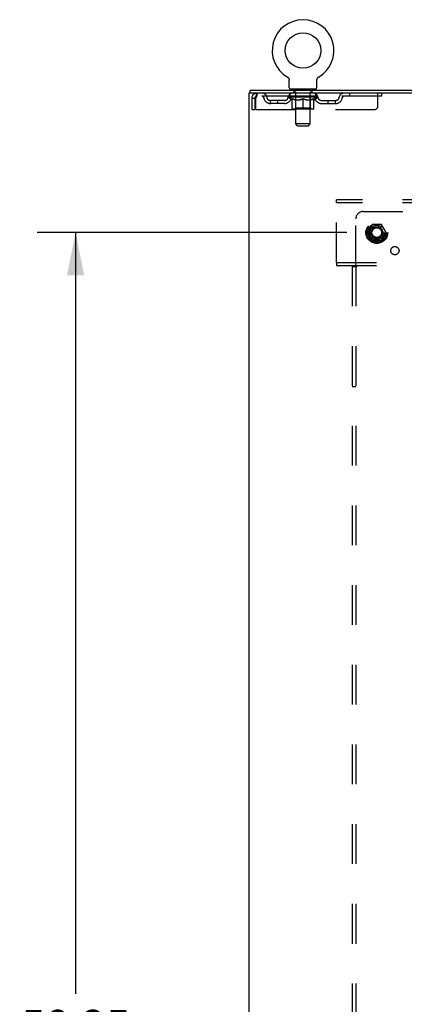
# Model space of a CAD drawing. Header units: inches. Extents: x 0 to 248, y 0 to 160.
# Tile 67 of 68: x 159 to 172, y 85 to 118. Entities that reach past the tile are written whole.
import ezdxf

# ---------------------------------------------------------------- set-up
doc = ezdxf.new("R2010")
doc.units = ezdxf.units.IN
doc.header["$LTSCALE"] = 13.627625
doc.header["$MEASUREMENT"] = 0
doc.linetypes.add('DOT', pattern=[0.2, 0.1, -0.1])
doc.linetypes.add('HIDDEN', pattern=[0.2, 0.1, -0.1])
doc.layers.get('0').update_dxf_attribs({"linetype": 'CONTINUOUS'})
for name, color, linetype in [('DEFAULT_2', 8, 'HIDDEN'), ('DIMENSIONS', 7, 'CONTINUOUS'), ('SUBPANEL', 7, 'CONTINUOUS')]:
    doc.layers.add(name, color=color, linetype=linetype)
doc.styles.get("Standard").update_dxf_attribs({"font": 'arial.ttf'})
doc.dimstyles.new('DIMSTYLE_1', dxfattribs={"dimtxt": 1.093125, "dimasz": 1.4575, "dimexe": 0.09, "dimexo": 0.07, "dimgap": 0.0375, "dimtad": 0, "dimtih": 1, "dimtoh": 1, "dimzin": 4, "dimdsep": 46, "dimtxsty": 'Standard', "dimblk": '_FILLED', "dimblk1": '_FILLED', "dimblk2": '_FILLED', "dimcen": 0.09, "dimadec": 3, "dimazin": 1, "dimtfac": 1, "dimtdec": 3, "dimtofl": 0, "dimtmove": 0, "dimatfit": 3, "dimldrblk": '_FILLED', "dimfxl": 0, "dimtolj": 1, "dimtzin": 4, "dimarcsym": 0})

# ---------------------------------------------------------------- blocks, each defined once
blk = doc.blocks.new('_FILLED')
at = {"color": 0, "linetype": 'ByBlock'}
blk.add_solid([(0, 0), (-1, 0.2), (-1, -0.2)], dxfattribs=at)
blk = doc.blocks.new('*D4')
at = {"layer": 'DIMENSIONS', "color": 2, "linetype": 'Continuous'}
for p, q in [((170.518, 110.964), (159.932, 110.964)), ((161.244, 110.964), (161.244, 84.924)), ((161.244, 52.714), (161.244, 82.738)), ((170.518, 52.714), (159.932, 52.714))]:
    blk.add_line(p, q, dxfattribs=at)
at = {"layer": 'DIMENSIONS', "color": 2, "linetype": 'Continuous', "xscale": 1.4575, "yscale": 1.4575, "zscale": 1.4575}
for p, rotation in [((161.244, 110.964), 90), ((161.244, 52.714), 270)]:
    blk.add_blockref('_FILLED', p, dxfattribs=dict(at, rotation=rotation))
at = {"layer": 'DIMENSIONS', "color": 2, "linetype": 'Continuous', "insert": (161.244, 84.378), "char_height": 1.0931, "width": 3.81984, "attachment_point": 2, "line_spacing_factor": 0.9}
blk.add_mtext('58.25', dxfattribs=at)

msp = doc.modelspace()

# ---------------------------------------------------------------- linework, layer by layer
at = {"color": 7, "linetype": 'Continuous'}
for p, q in [((168.481, 116.285), (168.48, 116.285)), ((168.48, 116.285), (168.483, 116.284)), ((168.483, 116.284), (168.486, 116.282)), ((168.486, 116.282), (168.488, 116.281)), ((168.488, 116.281), (168.491, 116.278)), ((168.491, 116.278), (168.495, 116.276)), ((168.495, 116.276), (168.498, 116.273)), ((168.498, 116.273), (168.501, 116.27)), ((168.501, 116.27), (168.504, 116.267)), ((168.504, 116.267), (168.508, 116.264)), ((168.507, 116.264), (168.51, 116.261)), ((168.51, 116.261), (168.513, 116.257)), ((168.513, 116.257), (168.516, 116.254)), ((168.516, 116.254), (168.519, 116.251)), ((168.519, 116.251), (168.521, 116.247)), ((168.521, 116.247), (168.523, 116.243)), ((168.523, 116.243), (168.526, 116.24)), ((168.526, 116.24), (168.528, 116.236)), ((168.528, 116.236), (168.53, 116.232)), ((168.53, 116.232), (168.531, 116.228)), ((168.531, 116.228), (168.533, 116.224)), ((168.533, 116.224), (168.535, 116.22)), ((168.535, 116.22), (168.536, 116.216)), ((168.536, 116.216), (168.537, 116.212)), ((169.495, 116.207), (169.496, 116.212)), ((169.496, 116.212), (169.498, 116.216)), ((169.498, 116.216), (169.499, 116.22)), ((169.499, 116.22), (169.501, 116.224)), ((169.501, 116.224), (169.502, 116.228)), ((169.502, 116.228), (169.504, 116.232)), ((169.504, 116.232), (169.506, 116.236)), ((169.506, 116.236), (169.508, 116.24)), ((169.508, 116.24), (169.51, 116.243)), ((169.51, 116.243), (169.513, 116.247)), ((169.513, 116.247), (169.515, 116.251)), ((169.515, 116.251), (169.518, 116.254)), ((169.518, 116.254), (169.52, 116.257)), ((169.52, 116.257), (169.523, 116.261)), ((169.523, 116.261), (169.526, 116.264)), ((169.526, 116.264), (169.529, 116.267)), ((169.529, 116.267), (169.532, 116.27)), ((169.532, 116.27), (169.536, 116.273)), ((169.536, 116.273), (169.539, 116.276)), ((169.539, 116.276), (169.542, 116.278)), ((169.542, 116.278), (169.546, 116.281)), ((169.546, 116.281), (169.547, 116.282)), ((169.546, 116.281), (169.547, 116.282)), ((169.547, 116.282), (169.55, 116.284)), ((169.55, 116.284), (169.553, 116.285)), ((169.553, 116.285), (169.553, 116.285)), ((168.542, 116.186), (168.542, 116.182)), ((168.542, 116.182), (168.542, 116.178)), ((168.542, 115.929), (168.542, 116.178)), ((168.579, 115.869), (168.579, 115.839)), ((169.454, 115.869), (168.579, 115.869)), ((169.454, 115.869), (169.454, 115.839)), ((169.492, 115.929), (169.492, 116.178)), ((167.215, 115.735), (167.215, 115.839)), ((167.253, 115.735), (167.219, 115.735))]:
    msp.add_line(p, q, dxfattribs=at)
at = {"color": 3, "linetype": 'Continuous'}
for p, q in [((167.163, 115.735), (167.163, 47.943)), ((167.219, 115.735), (167.163, 115.735)), ((167.215, 115.839), (244.861, 115.839)), ((174.623, 115.735), (167.253, 115.735))]:
    msp.add_line(p, q, dxfattribs=at)
at = {"color": 7, "linetype": 'Continuous'}
for points in [[(168.537, 116.212), (168.538, 116.207), (168.539, 116.203), (168.54, 116.199), (168.541, 116.195), (168.541, 116.19), (168.542, 116.186), (168.542, 116.182)], [(169.492, 116.178), (169.492, 116.182), (169.492, 116.186), (169.492, 116.19), (169.493, 116.195), (169.494, 116.199), (169.494, 116.203), (169.495, 116.207)], [(169.492, 116.182), (169.492, 116.186), (169.492, 116.19), (169.493, 116.195), (169.494, 116.199)]]:
    msp.add_lwpolyline(points, dxfattribs=at)
msp.add_circle((169.017, 117.193), 0.609, dxfattribs=at)
for centre, radius, start, end in [((169.017, 117.193), 1.054, 300.3993, 239.6007), ((168.602, 115.929), 0.06, 180, 270), ((169.432, 115.929), 0.06, 270, 360)]:
    msp.add_arc(centre, radius, start, end, dxfattribs=at)
at = {"layer": 'DEFAULT_2', "color": 8, "linetype": 'HIDDEN'}
for p, q in [((168.486, 116.282), (168.488, 116.281)), ((168.672, 115.869), (168.672, 115.839)), ((168.707, 115.779), (168.707, 115.859)), ((169.327, 115.779), (169.327, 115.859)), ((169.362, 115.869), (169.362, 115.839)), ((167.267, 115.568), (167.267, 115.172)), ((167.267, 115.568), (167.371, 115.568)), ((167.371, 115.568), (167.371, 115.172)), ((167.401, 115.172), (167.401, 115.568)), ((167.434, 115.735), (167.434, 115.631)), ((171.704, 115.631), (167.434, 115.631)), ((168.511, 115.593), (168.511, 115.631)), ((168.638, 115.504), (168.511, 115.593)), ((169.523, 115.593), (168.511, 115.593)), ((168.518, 115.625), (168.518, 115.631)), ((168.525, 115.623), (168.525, 115.625)), ((168.525, 115.623), (169.508, 115.623)), ((168.532, 115.623), (168.532, 115.625)), ((168.533, 115.623), (168.533, 115.625)), ((168.541, 115.625), (168.541, 115.631)), ((168.554, 115.623), (168.554, 115.625)), ((168.556, 115.623), (168.556, 115.625)), ((168.578, 115.625), (168.578, 115.631)), ((168.579, 115.631), (168.579, 115.735)), ((168.59, 115.623), (168.59, 115.625)), ((168.592, 115.623), (168.592, 115.625)), ((168.755, 115.625), (168.595, 115.625)), ((168.629, 115.625), (168.629, 115.631)), ((168.63, 115.623), (168.63, 115.625)), ((168.631, 115.623), (168.631, 115.625)), ((168.633, 115.623), (168.633, 115.625)), ((168.639, 115.623), (168.639, 115.625)), ((168.639, 115.623), (168.639, 115.625)), ((168.642, 115.623), (168.642, 115.625)), ((168.644, 115.623), (168.644, 115.626)), ((168.646, 115.214), (168.646, 115.539)), ((168.648, 115.623), (168.648, 115.625)), ((168.659, 115.623), (168.659, 115.625)), ((168.674, 115.623), (168.674, 115.627)), ((168.674, 115.623), (168.674, 115.625)), ((168.69, 115.623), (168.69, 115.625)), ((168.691, 115.625), (168.691, 115.631)), ((168.699, 115.623), (168.699, 115.625)), ((168.702, 115.623), (168.702, 115.625)), ((168.71, 115.623), (168.71, 115.625)), ((168.776, 115.769), (168.717, 115.769)), ((168.719, 115.623), (168.719, 115.629)), ((168.731, 115.623), (168.731, 115.625)), ((168.734, 115.623), (168.734, 115.625)), ((168.755, 115.623), (168.755, 115.625)), ((168.809, 115.625), (168.759, 115.625)), ((168.764, 115.625), (168.764, 115.631)), ((168.767, 115.216), (168.767, 115.591)), ((168.768, 114.679), (168.768, 115.759)), ((168.769, 115.623), (168.769, 115.625)), ((168.773, 115.623), (168.773, 115.625)), ((168.778, 115.623), (168.778, 115.63)), ((168.781, 115.623), (168.781, 115.625)), ((168.79, 115.623), (168.79, 115.625)), ((168.809, 115.623), (168.809, 115.625)), ((168.869, 115.625), (168.822, 115.625)), ((168.838, 115.623), (168.838, 115.625)), ((168.844, 115.625), (168.844, 115.631)), ((168.847, 115.623), (168.847, 115.625)), ((168.849, 115.623), (168.849, 115.63)), ((168.851, 115.623), (168.851, 115.625)), ((168.857, 115.623), (168.857, 115.626)), ((168.869, 115.623), (168.869, 115.625)), ((168.933, 115.625), (168.89, 115.625)), ((168.9, 115.623), (168.9, 115.625)), ((168.925, 115.625), (168.987, 115.629)), ((168.929, 115.625), (168.929, 115.631)), ((168.929, 115.625), (168.929, 115.631)), ((168.929, 115.631), (168.929, 115.631)), ((168.929, 115.623), (168.929, 115.625)), ((168.932, 115.623), (168.932, 115.626)), ((168.933, 115.623), (168.933, 115.625)), ((168.934, 115.623), (168.934, 115.625)), ((168.962, 115.625), (169.013, 115.625)), ((168.966, 115.623), (168.966, 115.625)), ((168.97, 115.625), (168.97, 115.628)), ((168.987, 115.625), (168.987, 115.629)), ((169, 115.623), (169, 115.625)), ((169.015, 115.626), (169.015, 115.625)), ((169.015, 115.623), (169.015, 115.626)), ((169.015, 115.623), (169.015, 115.625)), ((169.017, 115.625), (169.017, 115.631)), ((169.017, 115.631), (169.108, 115.625)), ((169.017, 115.184), (169.017, 115.539)), ((169.019, 115.623), (169.019, 115.626)), ((169.019, 115.626), (169.019, 115.625)), ((169.019, 115.623), (169.019, 115.625)), ((169.033, 115.623), (169.033, 115.625)), ((169.033, 115.625), (169.072, 115.625)), ((169.068, 115.623), (169.068, 115.625)), ((169.1, 115.623), (169.1, 115.625)), ((169.1, 115.623), (169.1, 115.625)), ((169.1, 115.625), (169.144, 115.625)), ((169.101, 115.623), (169.101, 115.626)), ((169.104, 115.625), (169.104, 115.631)), ((169.104, 115.631), (169.105, 115.631)), ((169.104, 115.623), (169.104, 115.625)), ((169.105, 115.625), (169.105, 115.631)), ((169.133, 115.623), (169.133, 115.625)), ((169.165, 115.623), (169.165, 115.625)), ((169.165, 115.625), (169.212, 115.625)), ((169.177, 115.623), (169.177, 115.626)), ((169.183, 115.623), (169.183, 115.625)), ((169.185, 115.623), (169.185, 115.63)), ((169.187, 115.623), (169.187, 115.625)), ((169.19, 115.625), (169.19, 115.631)), ((169.196, 115.623), (169.196, 115.625)), ((169.225, 115.623), (169.225, 115.625)), ((169.225, 115.625), (169.274, 115.625)), ((169.244, 115.623), (169.244, 115.625)), ((169.253, 115.623), (169.253, 115.625)), ((169.256, 115.623), (169.256, 115.63)), ((169.317, 115.769), (169.258, 115.769)), ((169.261, 115.623), (169.261, 115.625)), ((169.264, 115.623), (169.264, 115.625)), ((169.266, 114.679), (169.266, 115.759)), ((169.267, 115.216), (169.267, 115.591)), ((169.27, 115.625), (169.27, 115.631)), ((169.278, 115.623), (169.278, 115.625)), ((169.278, 115.625), (169.439, 115.625)), ((169.3, 115.623), (169.3, 115.625)), ((169.302, 115.623), (169.302, 115.625)), ((169.315, 115.623), (169.315, 115.629)), ((169.324, 115.623), (169.324, 115.625)), ((169.331, 115.623), (169.331, 115.625)), ((169.334, 115.623), (169.334, 115.625)), ((169.342, 115.625), (169.342, 115.631)), ((169.343, 115.623), (169.343, 115.625)), ((169.36, 115.623), (169.36, 115.627)), ((169.36, 115.623), (169.36, 115.625)), ((169.374, 115.623), (169.374, 115.625)), ((169.386, 115.623), (169.386, 115.625)), ((169.387, 115.214), (169.387, 115.539)), ((169.389, 115.623), (169.389, 115.626)), ((169.392, 115.623), (169.392, 115.625)), ((169.395, 115.623), (169.395, 115.625)), ((169.395, 115.623), (169.395, 115.625)), ((169.396, 115.504), (169.523, 115.593)), ((169.401, 115.623), (169.401, 115.625)), ((169.403, 115.623), (169.403, 115.625)), ((169.404, 115.623), (169.404, 115.625)), ((169.405, 115.625), (169.405, 115.631)), ((169.441, 115.623), (169.441, 115.625)), ((169.444, 115.623), (169.444, 115.625)), ((169.454, 115.631), (169.454, 115.735)), ((169.455, 115.625), (169.455, 115.631)), ((169.478, 115.623), (169.478, 115.625)), ((169.479, 115.623), (169.479, 115.625)), ((169.492, 115.625), (169.492, 115.631)), ((169.501, 115.623), (169.501, 115.625)), ((169.501, 115.623), (169.501, 115.625)), ((169.508, 115.623), (169.508, 115.625)), ((169.515, 115.625), (169.515, 115.631)), ((169.523, 115.593), (169.523, 115.631)), ((170.604, 115.735), (170.604, 115.631)), ((171.579, 115.297), (171.579, 115.735)), ((171.704, 115.735), (171.704, 115.631)), ((167.902, 115.38), (167.902, 115.484)), ((168.385, 115.484), (167.902, 115.484)), ((168.385, 115.38), (167.902, 115.38)), ((168.152, 115.38), (168.152, 115.484)), ((168.638, 115.504), (168.646, 115.504)), ((168.767, 115.216), (168.735, 115.184)), ((168.76, 115.504), (168.904, 115.504)), ((169.267, 115.216), (168.767, 115.216)), ((169.13, 115.504), (169.274, 115.504)), ((169.267, 115.216), (169.299, 115.184)), ((169.387, 115.504), (169.396, 115.504)), ((169.648, 115.484), (170.131, 115.484)), ((169.648, 115.38), (170.131, 115.38)), ((169.881, 115.38), (169.881, 115.484)), ((170.131, 115.38), (170.131, 115.484)), ((167.267, 115.172), (167.371, 115.172)), ((167.401, 115.172), (171.454, 115.172)), ((169.358, 115.184), (168.676, 115.184)), ((168.828, 114.619), (168.768, 114.679)), ((169.266, 114.679), (168.768, 114.679)), ((168.828, 114.619), (169.206, 114.619)), ((169.206, 114.619), (169.266, 114.679)), ((170.163, 111.985), (170.163, 112.089)), ((241.913, 112.089), (170.163, 112.089)), ((170.163, 109.943), (170.163, 111.985)), ((241.913, 111.985), (170.163, 111.985)), ((171.375, 111.236), (171.22, 110.969)), ((171.692, 111.241), (171.383, 111.241)), ((171.855, 110.969), (171.701, 111.236)), ((171.22, 110.959), (171.375, 110.691)), ((171.701, 110.691), (171.855, 110.959)), ((171.692, 110.686), (171.383, 110.686)), ((170.163, 109.943), (170.163, 109.839)), ((170.163, 109.943), (241.913, 109.943)), ((170.163, 109.839), (241.913, 109.839))]:
    msp.add_line(p, q, dxfattribs=at)
for points in [[(167.434, 115.735), (167.431, 115.734), (167.429, 115.731), (167.427, 115.725), (167.424, 115.718), (167.422, 115.709), (167.42, 115.698), (167.417, 115.686), (167.415, 115.672), (167.413, 115.657), (167.41, 115.64), (167.408, 115.623), (167.406, 115.605), (167.403, 115.586), (167.401, 115.568)], [(167.434, 115.631), (167.431, 115.63), (167.429, 115.629), (167.427, 115.627), (167.424, 115.625), (167.422, 115.621), (167.42, 115.617), (167.417, 115.612), (167.415, 115.607), (167.413, 115.601), (167.41, 115.595), (167.408, 115.589), (167.406, 115.582), (167.403, 115.575), (167.401, 115.568)], [(168.766, 115.504), (168.746, 115.508), (168.727, 115.512), (168.707, 115.518), (168.687, 115.524), (168.667, 115.531), (168.646, 115.539)], [(168.646, 115.538), (168.666, 115.531), (168.685, 115.524), (168.704, 115.518), (168.723, 115.512), (168.742, 115.508), (168.76, 115.504)], [(169.017, 115.539), (168.996, 115.531), (168.976, 115.524), (168.955, 115.518), (168.936, 115.512), (168.916, 115.508), (168.896, 115.504)], [(168.904, 115.504), (168.922, 115.508), (168.941, 115.512), (168.96, 115.518), (168.979, 115.524), (168.998, 115.53), (169.017, 115.538)], [(169.137, 115.504), (169.118, 115.508), (169.098, 115.512), (169.078, 115.518), (169.058, 115.524), (169.037, 115.531), (169.017, 115.539)], [(169.017, 115.538), (169.036, 115.53), (169.055, 115.524), (169.074, 115.518), (169.093, 115.512), (169.111, 115.508), (169.13, 115.504)], [(169.387, 115.539), (169.367, 115.531), (169.346, 115.524), (169.326, 115.518), (169.307, 115.512), (169.287, 115.508), (169.267, 115.504)], [(169.274, 115.504), (169.292, 115.508), (169.311, 115.512), (169.33, 115.518), (169.349, 115.524), (169.368, 115.531), (169.387, 115.538)]]:
    msp.add_lwpolyline(points, dxfattribs=at)
for radius in [0.372, 0.356, 0.312, 0.204, 0.188, 0.183, 0.165]:
    msp.add_circle((171.538, 110.964), radius, dxfattribs=at)
at = {"layer": 'DEFAULT_2', "color": 8, "linetype": 'DOT'}
msp.add_circle((171.538, 110.964), 0.17, dxfattribs=at)
at = {"layer": 'DEFAULT_2', "color": 8, "linetype": 'HIDDEN'}
for centre, radius, start, end in [((168.697, 115.859), 0.01, 0, 90), ((169.337, 115.859), 0.01, 90, 180), ((167.434, 115.568), 0.167, 90, 180), ((167.434, 115.568), 0.063, 90, 180), ((167.613, 115.568), 0.167, 8.0716, 90), ((167.614, 115.568), 0.0625, 7.9863, 90), ((167.902, 115.609), 0.229, 187.9863, 270), ((167.902, 115.609), 0.125, 188.0716, 270), ((168.385, 115.609), 0.125, 270, 351.9284), ((168.385, 115.609), 0.229, 270, 352.0137), ((168.674, 115.568), 0.167, 90, 171.9284), ((168.674, 115.568), 0.0625, 90, 172.0137), ((168.717, 115.779), 0.01, 180, 270), ((168.735, 115.591), 0.0318, 0, 90), ((168.758, 115.759), 0.01, 0, 90), ((169.276, 115.759), 0.01, 90, 180), ((169.299, 115.591), 0.0318, 90, 180), ((169.317, 115.779), 0.01, 270, 360), ((169.359, 115.568), 0.167, 8.0716, 90), ((169.36, 115.568), 0.0625, 7.9863, 90), ((169.648, 115.609), 0.229, 187.9863, 270), ((169.648, 115.609), 0.125, 188.0716, 270), ((170.131, 115.609), 0.125, 270, 351.9284), ((170.131, 115.609), 0.229, 270, 352.0137), ((170.42, 115.568), 0.167, 90, 171.9284), ((170.42, 115.568), 0.0625, 90, 172.0137), ((168.676, 115.214), 0.0296, 180, 270), ((169.358, 115.214), 0.0296, 270, 360), ((171.454, 115.297), 0.125, 270, 360), ((171.383, 111.231), 0.01, 90.0124, 149.9892), ((171.692, 111.231), 0.01, 30.012, 89.9887), ((171.229, 110.964), 0.01, 150.0127, 209.9883), ((171.847, 110.964), 0.01, 330.0127, 29.9883), ((171.383, 110.696), 0.01, 210.012, 269.9887), ((171.692, 110.696), 0.01, 270.0124, 329.9892)]:
    msp.add_arc(centre, radius, start, end, dxfattribs=at)
for centre, major_axis, ratio, start_param, end_param in [((169.017, 115.631), (0.506, 0.005), 0.05963, 2.96643, 3.140963), ((168.495, 115.621), (0.158, 0), 0.060556, 0.430652, 1.470503), ((169.017, 115.631), (0.506, 0), 0.060556, -3.141593, -2.96706), ((168.495, 115.616), (0.158, 0.002), 0.05963, 1.376596, 1.469874), ((169.017, 115.631), (0.506, 0.011), 0.05688, 2.791345, 2.965878), ((168.475, 115.621), (0.158, 0.002), 0.05963, 0.25549, 1.295341), ((168.53, 115.621), (0.158, -0.002), 0.05963, 0.605815, 1.645666), ((169.017, 115.631), (0.506, -0.005), 0.05963, -2.96643, -2.791898), ((168.53, 115.616), (0.158, 0), 0.060556, 1.551758, 1.645036), ((168.475, 115.616), (0.158, 0.003), 0.05688, 1.20151, 1.294789), ((168.531, 115.618), (0.131, 0.001), 0.05963, 1.065228, 1.614276), ((168.515, 115.618), (0.131, 0.003), 0.05688, 0.890143, 1.43919), ((168.562, 115.618), (0.131, 0), 0.060556, 1.240391, 1.789438), ((169.017, 115.631), (0.506, 0.015), 0.052395, 2.616403, 2.790936), ((168.472, 115.621), (0.158, 0.003), 0.05688, 0.080405, 1.120256), ((168.58, 115.621), (0.158, -0.003), 0.05688, 0.7809, 1.820751), ((169.017, 115.631), (0.506, -0.011), 0.05688, -2.791345, -2.616812), ((168.58, 115.616), (0.158, -0.002), 0.05963, 1.72692, 1.820198), ((168.472, 115.616), (0.158, 0.005), 0.052395, 1.026568, 1.119847), ((168.515, 115.618), (0.131, 0.004), 0.052395, 0.715201, 1.264248), ((168.606, 115.618), (0.131, -0.001), 0.05963, 1.415553, 1.9646), ((169.017, 115.631), (0.506, 0.02), 0.046319, 2.441654, 2.616187), ((168.643, 115.621), (0.158, -0.005), 0.052395, 0.955842, 1.995693), ((169.017, 115.631), (0.506, -0.015), 0.052395, -2.616403, -2.44187), ((168.486, 115.621), (0.158, 0.005), 0.052395, -0.094537, 0.945314), ((168.643, 115.616), (0.158, -0.003), 0.05688, 1.902006, 1.995284), ((168.486, 115.616), (0.158, 0.006), 0.046319, 0.851819, 0.945098), ((168.529, 115.618), (0.131, 0.005), 0.046319, 0.540452, 1.089499), ((168.663, 115.618), (0.131, -0.003), 0.05688, 1.590638, 2.139686), ((169.017, 115.631), (0.506, 0.024), 0.038841, 2.267123, 2.441656), ((168.718, 115.621), (0.158, -0.006), 0.046319, 1.130591, 2.170442), ((168.516, 115.621), (0.158, 0.006), 0.046319, -0.269286, 0.770565), ((169.017, 115.631), (0.506, -0.02), 0.046319, -2.441654, -2.267121), ((168.718, 115.616), (0.158, -0.005), 0.052395, 2.076947, 2.170226), ((168.516, 115.616), (0.158, 0.007), 0.038841, 0.677289, 0.770567), ((168.559, 115.618), (0.131, 0.006), 0.038841, 0.365921, 0.914969), ((168.73, 115.618), (0.131, -0.004), 0.052395, 1.76558, 2.314627), ((169.017, 115.631), (0.506, 0.027), 0.030195, 2.09281, 2.267343), ((168.802, 115.621), (0.158, -0.007), 0.038841, 1.305122, 2.344973), ((168.561, 115.621), (0.158, 0.007), 0.038841, -0.443817, 0.596034), ((169.017, 115.631), (0.506, -0.024), 0.038841, -2.267123, -2.092591), ((168.802, 115.616), (0.158, -0.006), 0.046319, 2.251696, 2.344975), ((168.561, 115.616), (0.158, 0.008), 0.030195, 0.502975, 0.596254), ((168.602, 115.618), (0.131, 0.007), 0.030195, 0.191608, 0.740655), ((168.807, 115.618), (0.131, -0.005), 0.046319, 1.940329, 2.489376), ((168.619, 115.621), (0.158, 0.008), 0.030195, -0.61813, 0.421721), ((169.017, 115.631), (0.506, 0.029), 0.020645, 1.918687, 2.09322), ((168.892, 115.621), (0.158, -0.008), 0.030195, 1.479435, 2.519286), ((169.017, 115.631), (0.506, -0.027), 0.030195, -2.09281, -1.918277), ((168.892, 115.616), (0.158, -0.007), 0.038841, 2.426227, 2.519505), ((168.619, 115.616), (0.158, 0.009), 0.020645, 0.328852, 0.422131), ((168.658, 115.618), (0.131, 0.007), 0.020645, 0.017485, 0.566532), ((168.889, 115.618), (0.131, -0.006), 0.038841, 2.11486, 2.663907), ((168.69, 115.621), (0.158, 0.009), 0.020645, -0.792253, 0.247598), ((169.017, 115.631), (0.506, 0.03), 0.010478, 1.744704, 1.919237), ((168.986, 115.621), (0.158, -0.009), 0.020645, 1.653558, 2.693409), ((169.017, 115.631), (0.506, -0.029), 0.020645, -1.918687, -1.744154), ((168.986, 115.616), (0.158, -0.008), 0.030195, 2.60054, 2.693819), ((168.69, 115.616), (0.158, 0.009), 0.010478, 0.154869, 0.248148), ((168.725, 115.618), (0.131, 0.008), 0.010478, 6.126688, 6.675735), ((168.976, 115.618), (0.131, -0.007), 0.030195, 2.289173, 2.83822), ((168.771, 115.621), (0.158, 0.009), 0.010478, -0.966236, -0.000846), ((169.081, 115.621), (0.158, -0.009), 0.010478, 1.827541, 2.867392), ((169.017, 115.631), (0.506, -0.03), 0.010478, -1.744704, -1.570171), ((169.081, 115.616), (0.158, -0.009), 0.020645, 2.774664, 2.867942), ((169.064, 115.618), (0.131, -0.007), 0.020645, 2.463296, 3.012344), ((168.952, 115.621), (0.158, 0.009), 0.010478, 0.274201, 1.314052), ((168.883, 115.618), (0.131, 0.008), 0.010478, -0.000298, 0.504314), ((168.859, 115.616), (0.158, 0.009), 0.010478, 0.192946, 0.399283), ((169.017, 115.631), (0.506, 0.03), 0.010478, -1.578586, -1.396888), ((169.174, 115.616), (0.158, -0.009), 0.010478, 2.948646, 3.041925), ((169.15, 115.618), (0.131, -0.008), 0.010478, 2.637279, 3.142076), ((169.047, 115.621), (0.158, 0.009), 0.020645, 0.448184, 1.488034), ((168.97, 115.618), (0.131, 0.007), 0.020645, 0.129249, 0.678296), ((168.952, 115.616), (0.158, 0.009), 0.020645, 0.273651, 0.366929), ((169.263, 115.621), (0.158, -0.009), 0.010478, -3.140747, -2.175357), ((169.017, 115.631), (0.506, 0.029), 0.020645, -1.397439, -1.222906), ((169.017, 115.631), (0.506, -0.03), 0.010478, 1.222355, 1.396888), ((169.141, 115.621), (0.158, 0.008), 0.030195, 0.622307, 1.662158), ((169.058, 115.618), (0.131, 0.007), 0.030195, 0.303372, 0.852419), ((169.308, 115.618), (0.131, -0.008), 0.010478, 2.749043, 3.29809), ((169.343, 115.621), (0.158, -0.009), 0.020645, 2.893995, 3.933846), ((169.047, 115.616), (0.158, 0.008), 0.030195, 0.447774, 0.541052), ((169.343, 115.616), (0.158, -0.009), 0.010478, 2.893445, 2.986723), ((169.017, 115.631), (0.506, 0.027), 0.030195, -1.223315, -1.048783), ((169.017, 115.631), (0.506, -0.029), 0.020645, 1.048373, 1.222906), ((169.232, 115.621), (0.158, 0.007), 0.038841, 0.79662, 1.836471), ((169.144, 115.618), (0.131, 0.006), 0.038841, 0.477686, 1.026733), ((169.375, 115.618), (0.131, -0.007), 0.020645, 2.57506, 3.124108), ((169.414, 115.621), (0.158, -0.008), 0.030195, 2.719872, 3.759723), ((169.315, 115.621), (0.158, 0.006), 0.046319, 0.971151, 2.011002), ((169.141, 115.616), (0.158, 0.007), 0.038841, 0.622087, 0.715366), ((169.414, 115.616), (0.158, -0.009), 0.020645, 2.719462, 2.812741), ((169.017, 115.631), (0.506, 0.024), 0.038841, -1.049002, -0.874469), ((169.017, 115.631), (0.506, -0.027), 0.030195, 0.87425, 1.048783), ((169.227, 115.618), (0.131, 0.005), 0.046319, 0.652216, 1.201263), ((169.39, 115.621), (0.158, 0.005), 0.052395, 1.1459, 2.185751), ((169.431, 115.618), (0.131, -0.007), 0.030195, 2.400937, 2.949985), ((169.473, 115.621), (0.158, -0.007), 0.038841, 2.545558, 3.585409), ((169.303, 115.618), (0.131, 0.004), 0.052395, 0.826965, 1.376012), ((169.232, 115.616), (0.158, 0.006), 0.046319, 0.796618, 0.889896), ((169.473, 115.616), (0.158, -0.008), 0.030195, 2.545339, 2.638617), ((169.453, 115.621), (0.158, 0.003), 0.05688, 1.320842, 2.360692), ((169.017, 115.631), (0.506, 0.02), 0.046319, -0.874471, -0.699939), ((169.017, 115.631), (0.506, -0.024), 0.038841, 0.699936, 0.874469), ((169.518, 115.621), (0.158, -0.006), 0.046319, 2.371028, 3.410879), ((169.475, 115.618), (0.131, -0.006), 0.038841, 2.226624, 2.775671), ((169.504, 115.621), (0.158, 0.002), 0.05963, 1.495927, 2.535778), ((169.371, 115.618), (0.131, 0.003), 0.05688, 1.001907, 1.550954), ((169.548, 115.621), (0.158, -0.005), 0.052395, 2.196279, 3.23613), ((169.504, 115.618), (0.131, -0.005), 0.046319, 2.052093, 2.601141), ((169.315, 115.616), (0.158, 0.005), 0.052395, 0.971367, 1.064645), ((169.539, 115.621), (0.158, 0), 0.060556, 1.671089, 2.71094), ((169.518, 115.616), (0.158, -0.007), 0.038841, 2.371026, 2.464304), ((169.561, 115.621), (0.158, -0.003), 0.05688, 2.021337, 3.061188), ((169.017, 115.631), (0.506, 0.015), 0.052395, -0.699723, -0.52519), ((169.017, 115.631), (0.506, -0.02), 0.046319, 0.525406, 0.699939), ((169.558, 115.621), (0.158, -0.002), 0.05963, 1.846251, 2.886102), ((169.428, 115.618), (0.131, 0.001), 0.05963, 1.176993, 1.72604), ((169.519, 115.618), (0.131, -0.004), 0.052395, 1.877344, 2.426392), ((169.472, 115.618), (0.131, 0), 0.060556, 1.352155, 1.901202), ((169.518, 115.618), (0.131, -0.003), 0.05688, 1.702402, 2.25145), ((169.503, 115.618), (0.131, -0.001), 0.05963, 1.527317, 2.076364), ((169.39, 115.616), (0.158, 0.003), 0.05688, 1.146309, 1.239587), ((169.548, 115.616), (0.158, -0.006), 0.046319, 2.196495, 2.289773), ((169.017, 115.631), (0.506, 0.011), 0.05688, -0.524781, -0.350248), ((169.017, 115.631), (0.506, -0.015), 0.052395, 0.350657, 0.52519), ((169.453, 115.616), (0.158, 0.002), 0.05963, 1.321394, 1.414673), ((169.561, 115.616), (0.158, -0.005), 0.052395, 2.021746, 2.115024), ((169.017, 115.631), (0.506, 0.005), 0.05963, -0.349695, -0.175162), ((169.017, 115.631), (0.506, -0.011), 0.05688, 0.175715, 0.350248), ((169.504, 115.616), (0.158, 0), 0.060556, 1.496556, 1.589835), ((169.558, 115.616), (0.158, -0.003), 0.05688, 1.846804, 1.940083), ((169.539, 115.616), (0.158, -0.002), 0.05963, 1.671719, 1.764997), ((169.017, 115.631), (0.506, 0), 0.060556, -0.174533, 0), ((169.017, 115.631), (0.506, -0.005), 0.05963, 0.000629, 0.175162)]:
    msp.add_ellipse(centre, major_axis=major_axis, ratio=ratio, start_param=start_param, end_param=end_param, dxfattribs=at)
at = {"layer": 'SUBPANEL', "color": 8, "linetype": 'HIDDEN'}
for p, q in [((171.069, 111.683), (172.659, 111.683)), ((170.819, 109.843), (170.819, 111.433)), ((170.694, 109.808), (170.694, 53.87)), ((170.694, 109.808), (170.86, 109.808)), ((170.819, 109.808), (170.819, 53.87)), ((170.819, 105.683), (170.694, 105.683))]:
    msp.add_line(p, q, dxfattribs=at)
for points in [[(170.781, 109.808), (170.783, 109.809), (170.785, 109.811), (170.787, 109.813), (170.79, 109.815), (170.792, 109.816), (170.794, 109.818), (170.795, 109.82), (170.797, 109.821), (170.799, 109.823), (170.8, 109.825), (170.806, 109.83)], [(170.806, 109.83), (170.808, 109.832), (170.81, 109.834), (170.812, 109.836), (170.814, 109.838), (170.816, 109.84), (170.817, 109.841), (170.819, 109.843)], [(170.834, 109.833), (170.831, 109.834), (170.829, 109.836), (170.827, 109.837), (170.825, 109.839), (170.823, 109.84), (170.821, 109.841), (170.819, 109.843)], [(170.86, 109.808), (170.859, 109.809), (170.858, 109.811), (170.858, 109.813), (170.857, 109.814), (170.856, 109.816), (170.854, 109.817), (170.853, 109.819), (170.852, 109.82), (170.85, 109.822), (170.848, 109.823), (170.847, 109.825), (170.845, 109.826), (170.843, 109.827), (170.841, 109.829), (170.838, 109.83), (170.834, 109.833)]]:
    msp.add_lwpolyline(points, dxfattribs=at)
for centre, radius in [((171.538, 110.964), 0.25), ((172.157, 110.345), 0.141)]:
    msp.add_circle(centre, radius, dxfattribs=at)
msp.add_arc((171.069, 111.433), 0.25, 90, 180, dxfattribs=at)

# ---------------------------------------------------------------- dimensions: what is measured, and where the dimension line sits
at = {"layer": 'DIMENSIONS', "color": 2, "linetype": 'Continuous'}
dim = msp.add_linear_dim(base=(161.244, 110.964), p1=(170.588, 52.714), p2=(170.588, 110.964), angle=90, dimstyle='DIMSTYLE_1', dxfattribs=at)
dim.commit()
dim.dimension.update_dxf_attribs({"geometry": '*D4', "text_midpoint": (161.243, 83.825), "dimtype": 160})

doc.saveas('drawing.dxf')
